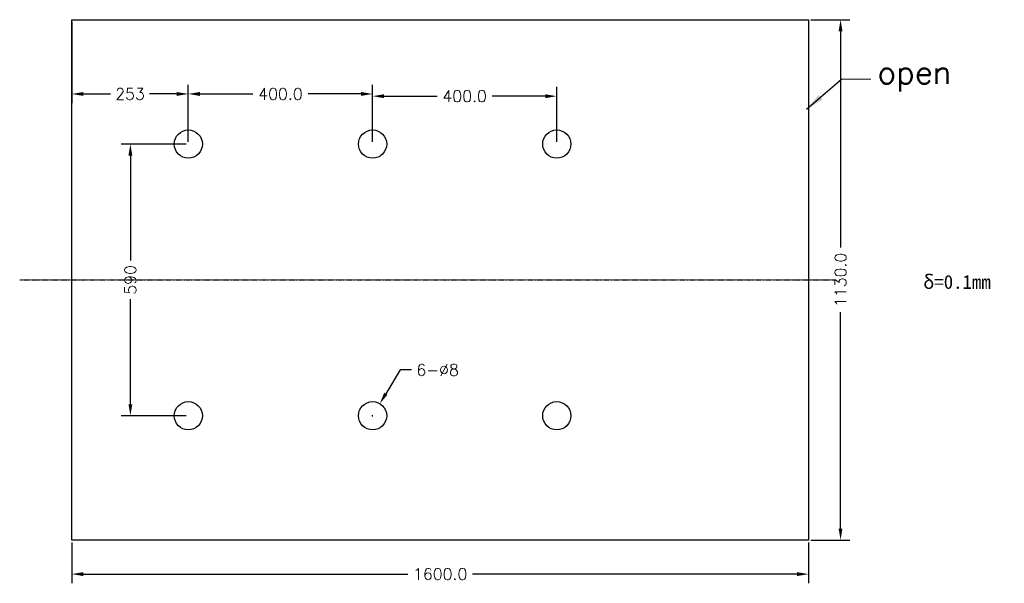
# Model space of a CAD drawing. Header units: millimetres. Extents: x 265 to 2403, y 158 to 1382.
import ezdxf

# ---------------------------------------------------------------- set-up
doc = ezdxf.new("R2010")
doc.units = ezdxf.units.MM
doc.header["$LTSCALE"] = 5
doc.linetypes.add('CENTER', pattern=[0.6, 0.375, -0.075, 0.075, -0.075])
doc.layers.get('0').update_dxf_attribs({"lineweight": 25})
doc.layers.add('尺寸线', color=5, linetype='Continuous', lineweight=5)
doc.styles.add('Roman', font='romans.shx', dxfattribs={"bigfont": 'hztxt.shx'})
doc.dimstyles.new('DIM5', dxfattribs={"dimscale": 10, "dimtxt": 2.5, "dimasz": 2.5, "dimexe": 2, "dimexo": 0.5, "dimgap": 1, "dimtad": 0, "dimdec": 1, "dimzin": 1, "dimdsep": 46, "dimtxsty": 'Roman', "dimcen": 0.09, "dimclrd": 5, "dimclre": 98, "dimclrt": 7, "dimadec": 0, "dimazin": 0, "dimtfac": 1, "dimtdec": 1, "dimtofl": 0, "dimtmove": 1, "dimatfit": 2, "dimfxl": 0, "dimtolj": 1, "dimtzin": 0, "dimarcsym": 0})
doc.dimstyles.new('DIM5$3', dxfattribs={"dimscale": 10, "dimtxt": 2.5, "dimasz": 2.5, "dimexe": 2, "dimexo": 0.5, "dimgap": 1, "dimtad": 0, "dimtih": 1, "dimtoh": 1, "dimdec": 1, "dimzin": 1, "dimdsep": 46, "dimtxsty": 'Roman', "dimcen": 0.09, "dimclrd": 5, "dimclre": 98, "dimclrt": 7, "dimadec": 0, "dimazin": 0, "dimtfac": 1, "dimtdec": 1, "dimtofl": 0, "dimtmove": 1, "dimatfit": 2, "dimfxl": 0, "dimtolj": 1, "dimtzin": 0, "dimarcsym": 0})
doc.dimstyles.new('DIM5$7', dxfattribs={"dimscale": 10, "dimtxt": 3, "dimasz": 3, "dimexe": 2, "dimexo": 0.5, "dimgap": 1, "dimtad": 0, "dimdec": 1, "dimzin": 1, "dimdsep": 46, "dimtxsty": 'Roman', "dimcen": 0.09, "dimclrd": 5, "dimclre": 98, "dimclrt": 7, "dimadec": 0, "dimazin": 0, "dimtfac": 1, "dimtdec": 1, "dimtofl": 0, "dimtmove": 1, "dimatfit": 2, "dimfxl": 0, "dimtolj": 1, "dimtzin": 0, "dimarcsym": 0})

# ---------------------------------------------------------------- blocks, each defined once
blk = doc.blocks.new('*D4')
at = {"color": 98, "lineweight": -2}
for p, q in [((1982.7, 1381.6), (2067, 1381.6)), ((1982.7, 251.6), (2067, 251.6))]:
    blk.add_line(p, q, dxfattribs=at)
at = {"color": 5, "lineweight": -2}
for p, q in [((2047, 1356.6), (2047, 886.7)), ((2047, 276.6), (2047, 746.4))]:
    blk.add_line(p, q, dxfattribs=at)
at = {"color": 5}
for points in [[(2042.8, 1356.6), (2051.1, 1356.6), (2047, 1381.6)], [(2042.8, 276.6), (2051.1, 276.6), (2047, 251.6)]]:
    blk.add_solid(points, dxfattribs=at)
at = {"layer": 'Defpoints', "color": 0}
for p in [(1977.7, 1381.6), (1977.7, 251.6), (2047, 251.6)]:
    blk.add_point(p, dxfattribs=at)
at = {"color": 7, "insert": (2047, 816.6), "char_height": 25, "attachment_point": 5, "rotation": 90, "style": 'Roman'}
blk.add_mtext('\\A1;1130.0', dxfattribs=at)
blk = doc.blocks.new('*D5')
at = {"color": 98, "lineweight": -2}
for p, q in [((377.7, 246.6), (377.7, 157.7)), ((1977.7, 246.6), (1977.7, 157.7))]:
    blk.add_line(p, q, dxfattribs=at)
at = {"color": 5, "lineweight": -2}
for p, q in [((402.7, 177.7), (1107.6, 177.7)), ((1952.7, 177.7), (1247.8, 177.7))]:
    blk.add_line(p, q, dxfattribs=at)
at = {"color": 5}
for points in [[(402.7, 181.9), (402.7, 173.6), (377.7, 177.7)], [(1952.7, 181.9), (1952.7, 173.6), (1977.7, 177.7)]]:
    blk.add_solid(points, dxfattribs=at)
at = {"layer": 'Defpoints', "color": 0}
for p in [(377.7, 251.6), (1977.7, 251.6), (1977.7, 177.7)]:
    blk.add_point(p, dxfattribs=at)
at = {"color": 7, "insert": (1177.7, 177.7), "char_height": 25, "attachment_point": 5, "style": 'Roman'}
blk.add_mtext('\\A1;1600.0', dxfattribs=at)
blk = doc.blocks.new('*D9')
at = {"color": 5, "lineweight": -2}
for p, q in [((1090.8, 621.1), (1059.6, 569.2)), ((1115.8, 621.1), (1090.8, 621.1))]:
    blk.add_line(p, q, dxfattribs=at)
at = {"color": 98, "lineweight": -2}
for p, q in [((1030, 521.6), (1031.8, 521.6)), ((1030.9, 520.7), (1030.9, 522.5))]:
    blk.add_line(p, q, dxfattribs=at)
at = {"color": 5}
blk.add_solid([(1056, 571.4), (1063.2, 567.1), (1046.7, 547.8)], dxfattribs=at)
at = {"layer": 'Defpoints', "color": 0}
for p in [(1046.7, 547.8), (1015.2, 495.4)]:
    blk.add_point(p, dxfattribs=at)
at = {"color": 7, "insert": (1172.2, 621.1), "char_height": 25, "attachment_point": 5, "style": 'Roman'}
blk.add_mtext('\\A1;6-%%c8', dxfattribs=at)
blk = doc.blocks.new('*D10')
at = {"color": 98, "lineweight": -2}
for p, q in [((1030.9, 1116.5), (1030.9, 1235.5)), ((1430.9, 1116.5), (1430.9, 1235.5))]:
    blk.add_line(p, q, dxfattribs=at)
at = {"color": 5, "lineweight": -2}
for p, q in [((1055.9, 1215.5), (1170.9, 1215.5)), ((1405.9, 1215.5), (1290.9, 1215.5))]:
    blk.add_line(p, q, dxfattribs=at)
at = {"color": 5}
for points in [[(1055.9, 1219.6), (1055.9, 1211.3), (1030.9, 1215.5)], [(1405.9, 1219.6), (1405.9, 1211.3), (1430.9, 1215.5)]]:
    blk.add_solid(points, dxfattribs=at)
at = {"layer": 'Defpoints', "color": 0}
for p in [(1430.9, 1215.5), (1030.9, 1111.5), (1430.9, 1111.5)]:
    blk.add_point(p, dxfattribs=at)
at = {"color": 7, "insert": (1230.9, 1215.5), "char_height": 25, "attachment_point": 5, "style": 'Roman'}
blk.add_mtext('\\A1;400.0', dxfattribs=at)
blk = doc.blocks.new('*D11')
at = {"color": 98, "lineweight": -2}
for p, q in [((625.9, 1111.5), (485.1, 1111.5)), ((625.9, 521.6), (485.1, 521.6))]:
    blk.add_line(p, q, dxfattribs=at)
at = {"color": 5, "lineweight": -2}
for p, q in [((505.1, 1086.5), (505.1, 858.7)), ((505.1, 546.6), (505.1, 774.4))]:
    blk.add_line(p, q, dxfattribs=at)
at = {"color": 5}
for points in [[(500.9, 1086.5), (509.3, 1086.5), (505.1, 1111.5)], [(500.9, 546.6), (509.3, 546.6), (505.1, 521.6)]]:
    blk.add_solid(points, dxfattribs=at)
at = {"layer": 'Defpoints', "color": 0}
for p in [(505.1, 1111.5), (630.9, 1111.5), (630.9, 521.6)]:
    blk.add_point(p, dxfattribs=at)
at = {"color": 7, "insert": (505.1, 816.6), "char_height": 25, "attachment_point": 5, "rotation": 90, "style": 'Roman'}
blk.add_mtext('\\A1;590', dxfattribs=at)
blk = doc.blocks.new('*D12')
at = {"color": 98, "lineweight": -2}
for p, q in [((377.7, 1376.6), (377.7, 1200.3)), ((630.9, 1116.5), (630.9, 1240.3))]:
    blk.add_line(p, q, dxfattribs=at)
at = {"color": 5, "lineweight": -2}
for p, q in [((402.7, 1220.3), (462.2, 1220.3)), ((605.9, 1220.3), (546.5, 1220.3))]:
    blk.add_line(p, q, dxfattribs=at)
at = {"color": 5}
for points in [[(402.7, 1224.4), (402.7, 1216.1), (377.7, 1220.3)], [(605.9, 1224.4), (605.9, 1216.1), (630.9, 1220.3)]]:
    blk.add_solid(points, dxfattribs=at)
at = {"layer": 'Defpoints', "color": 0}
for p in [(377.7, 1381.6), (630.9, 1220.3), (630.9, 1111.5)]:
    blk.add_point(p, dxfattribs=at)
at = {"color": 7, "insert": (504.3, 1220.3), "char_height": 25, "attachment_point": 5, "style": 'Roman'}
blk.add_mtext('\\A1;253', dxfattribs=at)
blk = doc.blocks.new('*D13')
at = {"color": 98, "lineweight": -2}
for p, q in [((630.9, 1116.5), (630.9, 1240.3)), ((1030.9, 1116.5), (1030.9, 1240.3))]:
    blk.add_line(p, q, dxfattribs=at)
at = {"color": 5, "lineweight": -2}
for p, q in [((655.9, 1220.3), (770.9, 1220.3)), ((1005.9, 1220.3), (890.9, 1220.3))]:
    blk.add_line(p, q, dxfattribs=at)
at = {"color": 5}
for points in [[(655.9, 1224.5), (655.9, 1216.1), (630.9, 1220.3)], [(1005.9, 1224.5), (1005.9, 1216.1), (1030.9, 1220.3)]]:
    blk.add_solid(points, dxfattribs=at)
at = {"layer": 'Defpoints', "color": 0}
for p in [(1030.9, 1220.3), (630.9, 1111.5), (1030.9, 1111.5)]:
    blk.add_point(p, dxfattribs=at)
at = {"color": 7, "insert": (830.9, 1220.3), "char_height": 25, "attachment_point": 5, "style": 'Roman'}
blk.add_mtext('\\A1;400.0', dxfattribs=at)

msp = doc.modelspace()

# ---------------------------------------------------------------- linework, layer by layer
for p, q in [((377.68, 1381.56), (1977.68, 1381.56)), ((377.68, 251.56), (377.68, 1381.56)), ((1977.68, 1381.56), (1977.68, 251.56)), ((1977.68, 251.56), (377.68, 251.56))]:
    msp.add_line(p, q)
at = {"color": 1, "linetype": 'CENTER'}
msp.add_line((264.76, 816.56), (2034.47, 816.56), dxfattribs=at)
for centre in [(630.93, 1111.53), (1030.93, 1111.53), (1430.93, 1111.53), (630.93, 521.59), (1030.93, 521.59), (1430.93, 521.59)]:
    msp.add_circle(centre, 30.61)
at = {"layer": '尺寸线'}
msp.add_line((2049.23, 1252.53), (2112.56, 1252.53), dxfattribs=at)

# ---------------------------------------------------------------- texts
at = {"style": 'Roman'}
msp.add_text('open', height=50, dxfattribs=at).set_placement((2127.05, 1242.33))
at = {"insert": (2226.38, 827.14), "char_height": 30, "width": 293.1164, "attachment_point": 1, "style": 'Roman'}
msp.add_mtext('{\\fSimSun|b0|i0|c134|p0;δ=0.1mm}', dxfattribs=at)

# ---------------------------------------------------------------- dimensions: what is measured, and where the dimension line sits
dim = msp.add_linear_dim(base=(630.93, 1220.27), p1=(377.68, 1381.56), p2=(630.93, 1111.53), dimstyle='DIM5', override={"dimdec": 0})
dim.commit()
dim.dimension.update_dxf_attribs({"geometry": '*D12', "text_midpoint": (504.31, 1220.27)})
dim = msp.add_linear_dim(base=(2046.97, 251.56), p1=(1977.68, 1381.56), p2=(1977.68, 251.56), angle=90, dimstyle='DIM5')
dim.commit()
dim.dimension.update_dxf_attribs({"geometry": '*D4', "text_midpoint": (2046.97, 816.56)})
for base, p1, p2, picture, middle in [((1030.93, 1220.3), (630.93, 1111.53), (1030.93, 1111.53), '*D13', (830.93, 1220.3)), ((1430.93, 1215.47), (1030.93, 1111.53), (1430.93, 1111.53), '*D10', (1230.93, 1215.47)), ((1977.68, 177.75), (377.68, 251.56), (1977.68, 251.56), '*D5', (1177.68, 177.75))]:
    dim = msp.add_linear_dim(base=base, p1=p1, p2=p2, dimstyle='DIM5')
    dim.commit()
    dim.dimension.update_dxf_attribs({"geometry": picture, "text_midpoint": middle})
dim = msp.add_linear_dim(base=(505.1, 1111.53), p1=(630.93, 521.59), p2=(630.93, 1111.53), angle=90, dimstyle='DIM5', override={"dimdec": 0})
dim.commit()
dim.dimension.update_dxf_attribs({"geometry": '*D11', "text_midpoint": (505.1, 816.56)})
dim = msp.add_diameter_dim_2p(p1=(1015.15, 495.37), p2=(1046.72, 547.82), text='6-%%c8', dimstyle='DIM5$3')
dim.commit()
dim.dimension.update_dxf_attribs({"geometry": '*D9', "text_midpoint": (1090.81, 621.07), "dimtype": 163})

# ---------------------------------------------------------------- leaders
msp.add_leader([(1973.26, 1187.03), (2049.23, 1252.53)], dimstyle='DIM5$7', override={"dimasz": 4, "dimgap": 1, "dimtad": 0})

doc.saveas('drawing.dxf')
